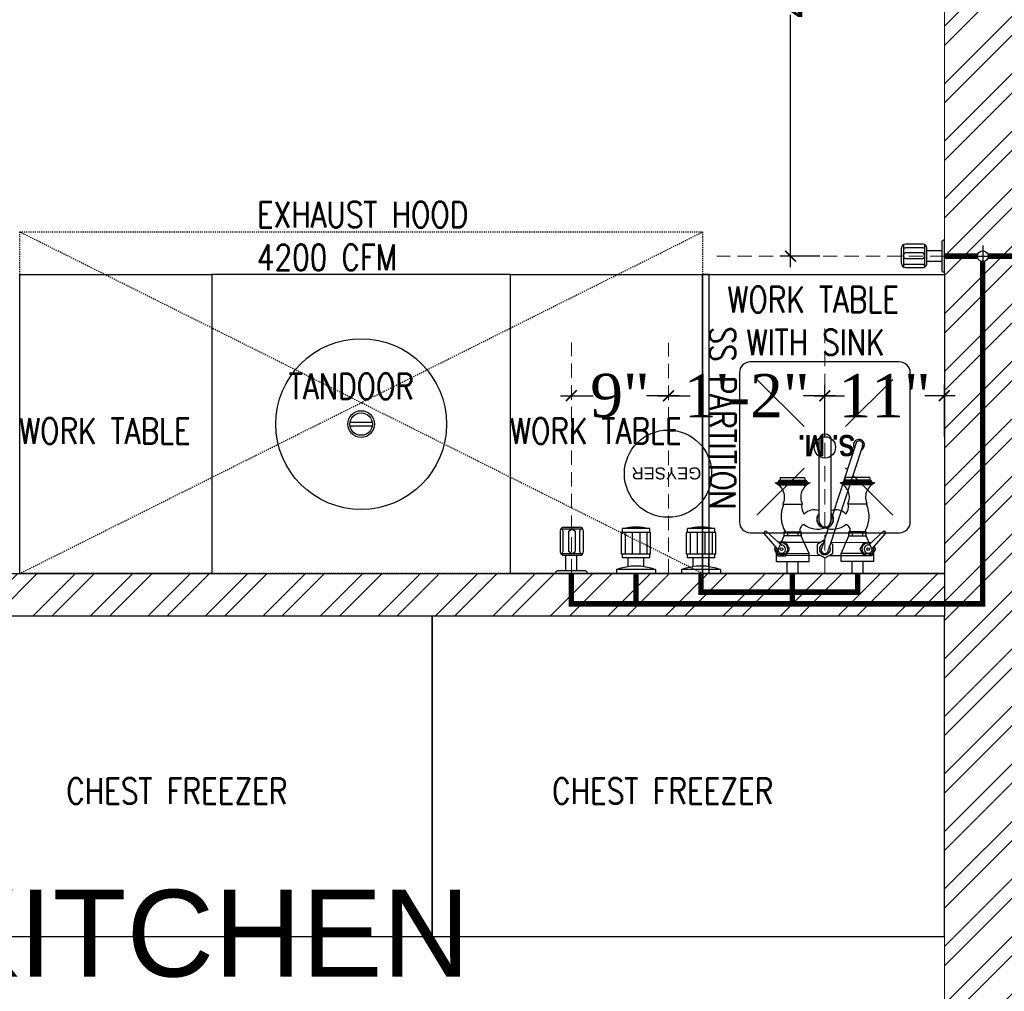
# Model space of a CAD drawing. Header units: inches. Extents: x 113025 to 158499, y 12149 to 30915.
# Tile 63 of 167: x 125304 to 125394, y 21467 to 21557. Entities that reach past the tile are written whole.
import ezdxf
from ezdxf.enums import TextEntityAlignment as Align

# ---------------------------------------------------------------- set-up
doc = ezdxf.new("R2010")
doc.units = ezdxf.units.IN
doc.header["$MEASUREMENT"] = 0
doc.header["$PDMODE"] = 34
doc.linetypes.add('DASHED2', pattern=[0.375, 0.25, -0.125])
doc.linetypes.add('HIDDEN', pattern=[0.375, 0.25, -0.125])
for name, color, linetype, lineweight in [('00-GRIDTEXT', 1, 'Continuous', 13), ('CENTER', 46, 'DASHED2', 9), ('door', 1, 'Continuous', 13), ('EQUIPMENT', 7, 'Continuous', 25), ('KIT TEXT.', 5, 'Continuous', 5), ('PD_BRICK WALL_115', 134, 'Continuous', 30), ('PD_HATCH', 45, 'Continuous', 9), ('PL. FICTURE', 4, 'Continuous', 25), ('PP-Domestic  Cold Water Supply', 5, 'Continuous', 25), ('PP-Hot Water Supply  Solar Water Supply', 1, 'Continuous', 25)]:
    doc.layers.add(name, color=color, linetype=linetype, lineweight=lineweight)
for name, color, linetype in [('45', 7, 'Continuous'), ('KIT EQUIPMENT', 7, 'Continuous'), ('PD_025_TEXT', 61, 'Continuous'), ('PP--DIM', 7, 'Continuous')]:
    doc.layers.add(name, color=color, linetype=linetype)
doc.styles.add('1', font='techb___.ttf')
doc.styles.add('ISO', font='isocp.shx', dxfattribs={"height": 250})
doc.styles.add('RE', font='arial.ttf')
doc.styles.add('style1', font='arial.ttf', dxfattribs={"height": 500})
doc.styles.add('TIMES NEW ROMAN', font='times.ttf')
doc.dimstyles.new('PP-DIM', dxfattribs={"dimtxt": 4, "dimasz": 1, "dimexe": 1, "dimexo": 1, "dimgap": 0.09, "dimtad": 0, "dimdec": 0, "dimzin": 0, "dimdsep": 46, "dimlunit": 4, "dimtxsty": 'TIMES NEW ROMAN', "dimblk": 'ARCHTICK', "dimcen": 0.09, "dimdle": 1, "dimclrd": 256, "dimclre": 256, "dimclrt": 256, "dimadec": 0, "dimazin": 0, "dimtfac": 1, "dimtdec": 4, "dimtofl": 0, "dimtmove": 1, "dimatfit": 3, "dimfxl": 1, "dimtolj": 1, "dimtzin": 0, "dimlwd": -1, "dimlwe": -1, "dimarcsym": 0})

# ---------------------------------------------------------------- blocks, each defined once
blk = doc.blocks.new('A$C6E471120')
at = {"layer": 'PD_HATCH'}
h = blk.add_hatch(dxfattribs=at)
h.set_pattern_fill('ANSI32', color=251, scale=254)
h.set_pattern_definition([(45, (-1789305.34, -617415.57), (-67.351921, 67.351921), []), (45, (-1789260.44, -617415.57), (-67.351921, 67.351921), [])])
h.paths.add_polyline_path([(0, -2329.1), (0, -2229.1), (-566.3, -2229.1), (-2166.3, -2229.1), (-3666.3, -2229.1), (-3666.3, -2329.1)])
at = {"layer": 'door', "color": 251}
blk.add_line((-538.6, -2229.1), (-2816.3, -2229.1), dxfattribs=at)
at = {"layer": 'EQUIPMENT', "color": 251, "ltscale": 12}
blk.add_lwpolyline([(-3666.3, -2229.1), (0, -2229.1), (0, -2329.1), (-3666.3, -2329.1)], close=True, dxfattribs=at)
at = {"layer": 'KIT EQUIPMENT', "color": 251, "linetype": 'HIDDEN', "ltscale": 0.025}
for p, q in [((-2166.3, -2229.1), (-566.3, -1429.1)), ((-566.3, -2229.1), (-2166.3, -1429.1))]:
    blk.add_line(p, q, dxfattribs=at)
at = {"layer": 'KIT EQUIPMENT', "color": 251}
for p, q in [((-439.1, -1774.5, 0), (-328.7, -1885, 0)), ((-120.9, -1774.5, 0), (-231.3, -1885, 0)), ((-1392.7, -1874.8), (-1340, -1874.8)), ((-1392.7, -1883.5), (-1340, -1883.5)), ((-207.4, -1925.6, 0), (-287.2, -2168.6, 0)), ((-191.3, -1928.1, 0), (-271.7, -2172.9, 0)), ((-439.1, -2092.7, 0), (-328.7, -1982.3, 0)), ((-227.3, -1986.3, 0), (-231.3, -1982.3, 0)), ((-120.9, -2092.7, 0), (-214.6, -1999, 0)), ((-391, -2171.4, 0), (-421.9, -2135.5, 0)), ((-381.9, -2162.5, 0), (-416.9, -2130.6, 0)), ((-178.1, -2162.7, 0), (-143.1, -2130.8, 0)), ((-169, -2171.5, 0), (-138.1, -2135.7, 0)), ((-395.6, -2166, 0), (-398.9, -2171.7, 0)), ((-371.8, -2156, 0), (-389, -2156, 0)), ((-362.8, -2171.7, 0), (-371.8, -2156, 0)), ((-291.4, -2156.8, 0), (-371.4, -2156.8, 0)), ((-281.5, -2151.1, 0), (-298.2, -2160.8, 0)), ((-298.2, -2160.8, 0), (-298.2, -2182.1, 0)), ((-261.3, -2160.8, 0), (-266.7, -2157.7, 0)), ((-188.6, -2156.9, 0), (-266.5, -2156.8, 0)), ((-261.3, -2182.1, 0), (-261.3, -2160.8, 0)), ((-197.2, -2171.8, 0), (-188.2, -2156.1, 0)), ((-188.2, -2156.1, 0), (-170.9, -2156.1, 0)), ((-164.3, -2166.2, 0), (-161.1, -2171.8, 0)), ((-398.9, -2171.7, 0), (-389.9, -2187.3, 0)), ((-389.9, -2187.3, 0), (-371.8, -2187.3, 0)), ((-371.8, -2187.3, 0), (-362.8, -2171.7, 0)), ((-289.3, -2187.3, 0), (-371.8, -2187.2, 0)), ((-298.2, -2182.1, 0), (-279.8, -2192.7, 0)), ((-279.8, -2192.7, 0), (-261.3, -2182.1, 0)), ((-188.3, -2187.3, 0), (-270.3, -2187.3, 0)), ((-188.2, -2187.4, 0), (-197.2, -2171.8, 0)), ((-170.1, -2187.4, 0), (-188.2, -2187.4, 0)), ((-161.1, -2171.8, 0), (-170.1, -2187.4, 0))]:
    blk.add_line(p, q, dxfattribs=at)
at = {"layer": 'KIT EQUIPMENT', "color": 251, "linetype": 'HIDDEN', "ltscale": 0.025}
blk.add_lwpolyline([(-566.3, -2229.1), (-2166.3, -2229.1), (-2166.3, -1429.1), (-566.3, -1429.1)], close=True, dxfattribs=at)
at = {"layer": 'KIT EQUIPMENT', "color": 251}
for points in [[(-1716.3, -2229.1), (-2166.3, -2229.1), (-2166.3, -1529.1), (-1716.3, -1529.1)], [(-1716.3, -2229.1), (-1016.3, -2229.1), (-1016.3, -1529.1), (-1716.3, -1529.1)], [(-566.3, -2229.1), (-1016.3, -2229.1), (-1016.3, -1529.1), (-566.3, -1529.1)], [(-566.3, -1529.1), (0, -1529.1), (0, -2229.1), (-566.3, -2229.1)], [(-566.3, -2229.1), (-551.4, -2229.1), (-551.4, -1529.1), (-566.3, -1529.1)], [(-1200, -3079.1), (-1200, -2329.1), (-2400, -2329.1), (-2400, -3079.1)], [(0, -3079.1), (0, -2329.1), (-1200, -2329.1), (-1200, -3079.1)]]:
    blk.add_lwpolyline(points, close=True, dxfattribs=at)
at = {"layer": 'KIT EQUIPMENT', "color": 251, "elevation": 0}
blk.add_lwpolyline([(-80, -2108.6), (-80, -1758.6, 0.414214), (-105, -1733.6), (-455, -1733.6, 0.414214), (-480, -1758.6), (-480, -2108.6, 0.414214), (-455, -2133.6), (-105, -2133.6, 0.414214)], format="xyb", close=True, dxfattribs=at)
blk.add_lwpolyline([(-279.6, -2144.9), (-280.2, -2144.6)], dxfattribs=at)
at = {"layer": 'KIT EQUIPMENT', "color": 251}
for centre, radius in [((-1366.3, -1879.1), 200), ((-1366.3, -1879.1), 31.3), ((-1366.3, -1879.1), 26.3), ((-280, -1933.6, 0), 25), ((-381.6, -2172, 0), 3.17), ((-178.4, -2172.1, 0), 3.17)]:
    blk.add_circle(centre, radius, dxfattribs=at)
for centre, radius, start, end in [((-200.2, -1927.9, 0), 13, 292.6695, 216.5422), ((-199.3, -1926.5, 0), 8.12, 335.2657, 173.5026), ((-418.9, -2133.6, 0), 3.57, 57.2493, 212.6822), ((-141.1, -2133.7, 0), 3.57, 327.2493, 122.6822), ((-380.8, -2171.6, 0), 14.1, 163.2994, 112.507), ((-381.6, -2172, 0), 9.44, 176.4818, 91.7863), ((-280, -2172, 0), 12.9, 109.677, 32.9826), ((-179.2, -2171.8, 0), 14.1, 67.4245, 16.632), ((-178.4, -2172.1, 0), 9.44, 88.1452, 3.4496), ((-280.3, -2173.6, 0), 8.55, 144.5176, 5.0206)]:
    blk.add_arc(centre, radius, start, end, dxfattribs=at)
at = {"layer": 'KIT TEXT.', "color": 251, "char_height": 60.175, "attachment_point": 7, "style": 'ISO'}
for s, insert, width in [('{\\Fromans|c0;\\W0.8;EXHAUST HOOD\\P4200 CFM}', (-1610.7, -1518.9, 488.6), 1100.284), ('\\pi325.49;{\\Fromans|c0;\\W0.8;WORK TABLE \\P\\pi370.19;WITH SINK}', (-834.1, -1717.7, 488.6), 1100.284), ('\\pi300.49;{\\Fromans|c0;\\W0.8;WORK TABLE}', (-5344.1, -1932.6, 488.6), 1050.284), ('{\\Fromans|c0;\\W0.8;TANDOOR}', (-1535.9, -1820.8, 488.6), 1100.284), ('{\\Fromans|c0;\\W0.8;WORK TABLE }', (-2168, -1925.2, 488.6), 1100.284), ('{\\Fromans|c0;\\W0.8;WORK TABLE }', (-1018, -1925.2, 488.6), 1100.284), ('\\pi300.49;{\\Fromans|c0;\\W0.8;WORK TABLE}', (-5344.1, -2682.9, 488.6), 1050.284), ('\\pi526.07;{\\Fromans|c0;\\W0.8; \\P\\pi263.59;CHEST FREEZER}', (-2320.9, -2768.6, 488.6), 1100.284), ('\\pi526.07;{\\Fromans|c0;\\W0.8; \\P\\pi263.59;CHEST FREEZER}', (-1182.6, -2768.6, 488.6), 1100.284)]:
    blk.add_mtext(s, dxfattribs=dict(at, insert=insert, width=width))
at = {"layer": 'KIT TEXT.', "color": 251, "insert": (-549.2, -1650.6, 0), "char_height": 60.175, "width": 1100.284, "attachment_point": 7, "rotation": 270, "style": 'ISO'}
blk.add_mtext('{\\Fromans|c0;\\W0.8;SS PARTITION}', dxfattribs=at)
blk = doc.blocks.new('FIRST FLOOR PLAN 0')
at = {"layer": 'PD_HATCH', "lineweight": 5}
h = blk.add_hatch(dxfattribs=at)
h.set_pattern_fill('ANSI32', color=251, scale=10)
h.set_pattern_definition([(45, (-550.7706, -242.3818), (-2.65165, 2.65165), []), (45, (-549.0028, -242.3818), (-2.65165, 2.65165), [])])
h.paths.add_polyline_path([(-540, -240.3), (-583.25, -240.3), (-583.25, -244.8), (-540, -244.8)])
h.paths.add_polyline_path([(-625.25, -240.3), (-668.5, -240.3), (-668.5, -244.8), (-625.25, -244.8)], flags=17)
h.paths.add_polyline_path([(-540, -323.5), (-540, -328), (-378, -328), (-378, -323.5), (-531, -323.5), (-531, -234), (-471, -234), (-471, -258), (-466.5, -258), (-466.5, -234), (-387, -234), (-387, -262), (-382.5, -262), (-382.5, -103), (-378, -103), (-378, -98.5), (-387, -98.5), (-387, -225), (-531, -225), (-531, -9), (-540, -9)])
h.paths.add_polyline_path([(-595.5, -332.937), (-591, -332.937), (-591, -328), (-582, -328), (-582, -323.5), (-668.5, -323.5), (-668.5, -168), (-745.5, -168), (-745.5, -172.5), (-673, -172.5), (-673, -323.5), (-729, -323.5), (-729, -328), (-595.5, -328)])
at = {"layer": 'PD_BRICK WALL_115', "color": 251, "lineweight": 5}
blk.add_lwpolyline([(-378, -323.5), (-531, -323.5), (-531, -234), (-471, -234), (-471, -258), (-466.5, -258), (-466.5, -234), (-387, -234), (-387, -262), (-382.5, -262), (-382.5, -103), (-378, -103), (-378, -98.5), (-387, -98.5), (-387, -225), (-531, -225), (-531, -9), (-540, -9), (-540, -323.5), (-540, -323.5)], dxfattribs=at)
at = {"layer": '00-GRIDTEXT', "color": 251, "xscale": 0.03937007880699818, "yscale": 0.03937007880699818, "zscale": 0.03937007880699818}
blk.add_blockref('A$C6E471120', (-540, -8.999), dxfattribs=at)
at = {"layer": 'PD_025_TEXT', "color": 251, "char_height": 8, "attachment_point": 1, "style": 'style1'}
for s, insert, width in [('\\pi36.802;SMOKING ROOM\\P\\pi48.873;(11\'-1" x 9\'1")', (-889.98, -46.435), 162.90764), ('\\pi40.589;KITCHEN \\P\\pi32.72;+ STORAGE\\P\\pi21.937;+ DISHWASHER\\P\\pi28.559;(16\'-9" x 26\'2")', (-673.4, -125.923), 128.49522)]:
    blk.add_mtext(s, dxfattribs=dict(at, insert=insert, width=width))
blk = doc.blocks.new('sink mixture-PP')
at = {"layer": 'CENTER', "ltscale": 5}
blk.add_line((0.016, 0.974), (0.016, -18.966), dxfattribs=at)
at = {"layer": 'PL. FICTURE'}
for p, q in [((-3.082, 0.974), (-2.181, 0.974)), ((-3.082, 0), (-3.082, 0.974)), ((-2.181, 0), (-2.181, 0.974)), ((3.113, 0.974), (2.213, 0.974)), ((2.213, 0), (2.213, 0.974)), ((3.113, 0), (3.113, 0.974)), ((-3.962, 0), (-3.963, -0.646)), ((-3.962, 0), (-1.301, 0)), ((-1.301, 0), (-1.301, -0.646)), ((1.301, 0), (1.301, -0.646)), ((3.962, 0), (1.301, 0)), ((3.962, 0), (3.963, -0.646)), ((-3.963, -0.646), (-3.337, -2.106)), ((-3.963, -0.646), (-1.301, -0.646)), ((-1.301, -0.646), (-1.931, -2.106)), ((1.301, -0.646), (1.931, -2.106)), ((3.963, -0.646), (1.301, -0.646)), ((3.963, -0.646), (3.337, -2.106)), ((-3.049, -2.415), (-3.049, -2.106)), ((-2.219, -2.415), (-2.219, -2.106)), ((-1.931, -2.106), (-1.931, -2.416)), ((1.931, -2.106), (1.931, -2.416)), ((2.219, -2.415), (2.219, -2.106)), ((3.049, -2.415), (3.049, -2.106)), ((-0.495, -3.275), (-0.495, -9.981)), ((0.488, -3.264), (0.488, -9.972)), ((-3.432, -4.666), (-1.841, -4.668)), ((3.432, -4.666), (1.841, -4.668)), ((-3.959, -6.402), (-1.3, -6.402)), ((-3.914, -6.324), (-1.366, -6.324)), ((-3.799, -6.247), (-1.481, -6.247)), ((3.959, -6.402), (1.3, -6.402)), ((3.914, -6.324), (1.366, -6.324)), ((3.799, -6.247), (1.481, -6.247)), ((-3.801, -6.479), (-1.472, -6.479)), ((-3.736, -6.557), (-1.539, -6.557)), ((-3.702, -6.634), (-1.575, -6.634)), ((-3.641, -6.836), (-1.653, -6.836)), ((3.801, -6.479), (1.472, -6.479)), ((3.736, -6.557), (1.539, -6.557)), ((3.702, -6.634), (1.575, -6.634)), ((3.641, -6.836), (1.653, -6.836))]:
    blk.add_line(p, q, dxfattribs=at)
for points in [[(-3.337, -2.415), (-1.931, -2.415), (-1.931, -2.106), (-3.337, -2.106)], [(3.337, -2.415), (1.931, -2.415), (1.931, -2.106), (3.337, -2.106)]]:
    blk.add_lwpolyline(points, close=True, dxfattribs=at)
for centre, radius, start, end in [((-1.205, -3.661), 2.379, 148.42026, 205.00436), ((-1.584, -2.55), 0.471, 163.30893, 256.48707), ((-0.622, -4.376), 1.738, 69.59713, 128.10541), ((-0.011, -3.436), 0.689, 316.3069, 225.37834), ((-0.002, -3.429), 0.663, 317.51102, 221.97669), ((-0.003, -3.307), 0.493, 4.97699, 176.28113), ((0.622, -4.376), 1.738, 51.89459, 110.4452), ((1.584, -2.55), 0.471, 283.51293, 16.69107), ((1.205, -3.661), 2.379, 334.99564, 31.57974), ((-0.631, -4.58), 1.284, 146.01056, 183.94142), ((-0.902, -3.128), 1.081, 222.77457, 292.11269), ((0.902, -3.128), 1.081, 247.59264, 317.22543), ((0.631, -4.58), 1.284, 356.05858, 33.98944), ((-4.558, -5.238), 1.263, 293.32598, 26.90119), ((-0.716, -5.242), 1.263, 152.97889, 246.5541), ((0.716, -5.242), 1.263, 293.4459, 27.02111), ((4.558, -5.238), 1.263, 153.09881, 246.67402), ((-4.023, -6.731), 0.336, 16.81854, 96.00994), ((-1.254, -6.734), 0.336, 83.87014, 162.66439), ((1.254, -6.734), 0.336, 17.33561, 96.12986), ((4.023, -6.731), 0.336, 83.99006, 163.18146), ((-3.323, -6.713), 0.341, 166.46522, 201.06099), ((-1.854, -6.675), 0.257, 321.35166, 9.2024), ((1.854, -6.675), 0.257, 170.7976, 218.64834), ((3.323, -6.713), 0.341, 338.93901, 13.53478), ((-0.005, -9.876), 0.501, 192.10291, 348.9463)]:
    blk.add_arc(centre, radius, start, end, dxfattribs=at)
at = {"layer": 'PL. FICTURE', "style": '1'}
blk.add_text('S. M.', height=1.728, dxfattribs=at).set_placement((-2.424, -10.303))
blk = doc.blocks.new('CENTER LINE-PP')
at = {"layer": 'CENTER', "ltscale": 5}
blk.add_line((0, 0), (0, -19.94), dxfattribs=at)
blk = doc.blocks.new('GYSER-PP')
at = {"layer": 'PL. FICTURE'}
for p, q in [((-4.5, 0), (-1.125, 0)), ((-4.5, -0.338), (-4.5, 0)), ((-1.125, -0.338), (-1.125, 0)), ((1.125, 0), (4.5, 0)), ((1.125, -0.338), (1.125, 0)), ((4.5, -0.338), (4.5, 0)), ((-4.5, -0.338), (-1.125, -0.338)), ((-3.488, -0.623), (-3.488, -1.35)), ((-2.137, -0.623), (-2.137, -1.35)), ((1.125, -0.338), (4.5, -0.338)), ((2.137, -0.623), (2.137, -1.35)), ((3.488, -0.623), (3.488, -1.35)), ((-4.078, -1.688), (-4.078, -3.544)), ((-4.078, -1.688), (-1.547, -1.688)), ((-3.994, -1.35), (-1.631, -1.35)), ((-3.994, -1.35), (-3.994, -1.688)), ((-3.762, -3.544), (-3.762, -1.688)), ((-3.141, -3.544), (-3.141, -1.688)), ((-2.484, -3.544), (-2.484, -1.688)), ((-1.863, -3.544), (-1.863, -1.688)), ((-1.631, -1.35), (-1.631, -1.688)), ((-1.547, -1.688), (-1.547, -3.544)), ((1.547, -1.688), (1.547, -3.544)), ((1.547, -1.688), (4.078, -1.688)), ((1.631, -1.35), (3.994, -1.35)), ((1.631, -1.35), (1.631, -1.688)), ((1.863, -3.544), (1.863, -1.688)), ((2.484, -3.544), (2.484, -1.688)), ((3.141, -3.544), (3.141, -1.688)), ((3.762, -3.544), (3.762, -1.688)), ((3.994, -1.35), (3.994, -1.688)), ((4.078, -1.688), (4.078, -3.544)), ((-4.078, -3.544), (-1.547, -3.544)), ((-3.994, -3.544), (-3.994, -3.881)), ((-3.994, -3.881), (-1.631, -3.881)), ((-1.631, -3.544), (-1.631, -3.881)), ((1.547, -3.544), (4.078, -3.544)), ((1.631, -3.544), (1.631, -3.881)), ((1.631, -3.881), (3.994, -3.881)), ((3.994, -3.544), (3.994, -3.881))]:
    blk.add_line(p, q, dxfattribs=at)
blk.add_circle((0.044, -8.632), 3.772, dxfattribs=at)
at = {"layer": 'PL. FICTURE', "extrusion": (0, 0, -1)}
for centre, major_axis, start_param, end_param in [((-2.812, 3.713), (-3.102, 3.102), 3.5322, 4.321782), ((2.812, 3.713), (3.102, -3.102), 0.390607, 1.180189), ((-2.812, 0.169), (-2.983, 2.983), 3.643197, 4.210785), ((2.812, 0.169), (2.983, -2.983), 0.501604, 1.069192)]:
    blk.add_ellipse(centre, major_axis=major_axis, ratio=1, start_param=start_param, end_param=end_param, dxfattribs=at)
at = {"ltscale": 3}
blk.add_blockref('CENTER LINE-PP', (0, 0), dxfattribs=at)
at = {"layer": 'PL. FICTURE', "style": 'RE'}
blk.add_text('GEYSER', height=1.0356, dxfattribs=at).set_placement((0.185, -9.174), align=Align.CENTER)
blk = doc.blocks.new('AQUAGUARD-PP')
at = {"layer": 'CENTER', "ltscale": 5}
blk.add_line((0, 0), (19.94, 0), dxfattribs=at)
at = {"layer": 'PL. FICTURE', "color": 205, "ltscale": 12}
for p, q in [((0, 1.372), (0, -1.372)), ((0, 1.372), (0.063, 1.372)), ((0.231, -1.204), (0.231, 1.204)), ((1.741, 0.927), (1.741, -1.001)), ((3.655, 0.972), (1.909, 0.972)), ((3.823, -1.001), (3.823, 0.927)), ((0.231, 0.468), (1.573, 0.468)), ((1.573, 0.636), (1.572, -0.709)), ((1.762, 0.062), (1.909, 0.216)), ((1.762, 0.062), (1.762, -0.158)), ((1.909, 0.714), (3.655, 0.714)), ((1.909, 0.216), (3.654, 0.215)), ((3.654, 0.215), (3.802, 0.059)), ((3.802, 0.059), (3.801, -0.159)), ((3.991, 0.636), (3.991, -0.709)), ((0.231, -0.468), (1.573, -0.468)), ((1.762, -0.158), (1.909, -0.311)), ((3.654, -0.312), (1.909, -0.311)), ((1.909, -0.714), (3.655, -0.714)), ((3.801, -0.159), (3.654, -0.312)), ((0, -1.372), (0.063, -1.372)), ((1.909, -1.046), (3.654, -1.046))]:
    blk.add_line(p, q, dxfattribs=at)
for centre, radius, start, end in [((0.063, 1.204), 0.168, 359.99517, 89.99517), ((1.909, 0.636), 0.336, 89.99517, 179.99561), ((1.909, 0.882), 0.168, 179.99517, 269.99517), ((3.655, 0.636), 0.336, 359.99517, 89.99517), ((3.655, 0.882), 0.168, 270.00483, 0.00483), ((1.909, -0.709), 0.336, 179.99561, 269.99517), ((1.909, -0.882), 0.168, 90.00483, 180.00483), ((3.654, -0.709), 0.336, 269.99517, 359.99517), ((3.655, -0.882), 0.168, 359.99517, 89.99517), ((0.063, -1.204), 0.168, 269.99517, 359.99517)]:
    blk.add_arc(centre, radius, start, end, dxfattribs=at)
blk = doc.blocks.new('BIB COCK-PP')
at = {"layer": 'CENTER', "ltscale": 5}
blk.add_line((0, 0), (19.94, 0), dxfattribs=at)
at = {"layer": 'PL. FICTURE', "ltscale": 12}
for p, q in [((0, 1.392), (0, -1.392)), ((0, 1.392), (0.064, 1.392)), ((0.235, -1.221), (0.235, 1.221)), ((1.714, 0.941), (1.713, -1.015)), ((3.418, 0.986), (1.884, 0.986)), ((3.589, -1.015), (3.589, 0.941)), ((0.235, 0.475), (1.543, 0.475)), ((1.543, 0.645), (1.543, -0.72)), ((1.735, 0.063), (1.884, 0.219)), ((1.735, 0.063), (1.736, -0.161)), ((1.884, 0.725), (3.418, 0.725)), ((1.884, 0.219), (3.418, 0.219)), ((3.418, 0.219), (3.568, 0.06)), ((3.568, 0.06), (3.567, -0.161)), ((3.76, 0.645), (3.76, -0.72)), ((0.235, -0.475), (1.543, -0.475)), ((1.736, -0.161), (1.884, -0.316)), ((3.418, -0.316), (1.884, -0.316)), ((1.884, -0.725), (3.418, -0.725)), ((3.567, -0.161), (3.418, -0.316)), ((0, -1.392), (0.064, -1.392)), ((1.884, -1.061), (3.418, -1.061))]:
    blk.add_line(p, q, dxfattribs=at)
for centre, radius, start, end in [((0.064, 1.221), 0.171, 359.99517, 89.99517), ((1.884, 0.645), 0.341, 89.99517, 179.99561), ((1.884, 0.895), 0.171, 179.99517, 269.99517), ((3.418, 0.645), 0.341, 359.99517, 89.99517), ((3.418, 0.895), 0.171, 270.00483, 0.00483), ((1.884, -0.72), 0.341, 179.99561, 269.99517), ((1.884, -0.896), 0.171, 90.00483, 180.00483), ((3.418, -0.72), 0.341, 269.99517, 359.99517), ((3.418, -0.896), 0.171, 359.99517, 89.99517), ((0.064, -1.221), 0.171, 269.99517, 359.99517)]:
    blk.add_arc(centre, radius, start, end, dxfattribs=at)
blk = doc.blocks.new('STOP COCK')
at = {"layer": 'PL. FICTURE', "color": 40, "lineweight": 30, "ltscale": 0.25}
for p, q in [((0, -31.2), (0, 31.2)), ((-31.2, 0), (31.2, 0))]:
    blk.add_line(p, q, dxfattribs=at)
blk.add_circle((0, 0), 16, dxfattribs=at)
blk = doc.blocks.new('_ArchTick')
at = {"color": 0, "linetype": 'ByBlock', "const_width": 0.15}
blk.add_lwpolyline([(-0.5, -0.5), (0.5, 0.5)], dxfattribs=at)
blk = doc.blocks.new('*D696')
at = {"layer": 'Defpoints', "color": 0, "transparency": 16777216}
for p in [(125388.82, 21522.237), (125377.796, 21517.476), (125388.82, 21517.476)]:
    blk.add_point(p, dxfattribs=at)
at = {"layer": 'PP--DIM', "transparency": 16777216}
for p, q in [((125377.796, 21518.476), (125377.796, 21523.237)), ((125388.82, 21518.476), (125388.82, 21523.237)), ((125376.796, 21522.237), (125379.601, 21522.237)), ((125389.82, 21522.237), (125387.014, 21522.237))]:
    blk.add_line(p, q, dxfattribs=at)
at = {"layer": 'PP--DIM', "transparency": 16777216, "rotation": 180}
blk.add_blockref('_ArchTick', (125377.796, 21522.237), dxfattribs=at)
at = {"layer": 'PP--DIM', "transparency": 16777216}
blk.add_blockref('_ArchTick', (125388.82, 21522.237), dxfattribs=at)
at = {"layer": 'PP--DIM', "transparency": 16777216, "insert": (125383.308, 21522.237), "char_height": 4, "attachment_point": 5, "style": 'TIMES NEW ROMAN'}
blk.add_mtext('\\A1;11"', dxfattribs=at)
blk = doc.blocks.new('*D697')
at = {"layer": 'Defpoints', "color": 0, "transparency": 16777216}
for p in [(125363.378, 21522.237), (125363.378, 21522.237), (125377.796, 21517.476)]:
    blk.add_point(p, dxfattribs=at)
at = {"layer": 'PP--DIM', "transparency": 16777216}
for p, q in [((125377.796, 21518.476), (125377.796, 21523.237)), ((125362.378, 21522.237), (125365.365, 21522.237)), ((125378.796, 21522.237), (125375.809, 21522.237)), ((125363.378, 21521.237), (125363.378, 21521.237))]:
    blk.add_line(p, q, dxfattribs=at)
for p, rotation in [((125363.378, 21522.237), 180.0000000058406), ((125377.796, 21522.237), 5.840629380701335e-09)]:
    blk.add_blockref('_ArchTick', p, dxfattribs=dict(at, rotation=rotation))
at = {"layer": 'PP--DIM', "transparency": 16777216, "insert": (125370.587, 21522.237), "char_height": 4, "attachment_point": 5, "rotation": 0, "style": 'TIMES NEW ROMAN'}
blk.add_mtext('\\A1;1\'-2"', dxfattribs=at)
blk = doc.blocks.new('*D698')
at = {"layer": 'Defpoints', "color": 0, "transparency": 16777216}
for p in [(125354.418, 21522.237), (125354.418, 21522.237), (125363.378, 21522.237)]:
    blk.add_point(p, dxfattribs=at)
at = {"layer": 'PP--DIM', "transparency": 16777216}
for p, q in [((125353.418, 21522.237), (125356.439, 21522.237)), ((125364.378, 21522.237), (125361.357, 21522.237)), ((125354.418, 21521.237), (125354.418, 21521.237)), ((125363.378, 21521.237), (125363.378, 21521.237))]:
    blk.add_line(p, q, dxfattribs=at)
for p, rotation in [((125354.418, 21522.237), 180.000000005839), ((125363.378, 21522.237), 5.839073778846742e-09)]:
    blk.add_blockref('_ArchTick', p, dxfattribs=dict(at, rotation=rotation))
at = {"layer": 'PP--DIM', "transparency": 16777216, "insert": (125358.898, 21522.237), "char_height": 4, "attachment_point": 5, "rotation": 0, "style": 'TIMES NEW ROMAN'}
blk.add_mtext('\\A1;9"', dxfattribs=at)
blk = doc.blocks.new('*D699')
at = {"layer": 'Defpoints', "color": 0, "transparency": 16777216}
for p in [(125374.631, 21593.604), (125378.319, 21593.604), (125378.319, 21535.104)]:
    blk.add_point(p, dxfattribs=at)
at = {"layer": 'PP--DIM', "transparency": 16777216}
for p, q in [((125374.631, 21594.604), (125374.631, 21571.352)), ((125377.319, 21593.604), (125373.631, 21593.604)), ((125374.631, 21534.104), (125374.631, 21557.355)), ((125377.319, 21535.104), (125373.631, 21535.104))]:
    blk.add_line(p, q, dxfattribs=at)
for p, rotation in [((125374.631, 21593.604), 90), ((125374.631, 21535.104), 270)]:
    blk.add_blockref('_ArchTick', p, dxfattribs=dict(at, rotation=rotation))
at = {"layer": 'PP--DIM', "transparency": 16777216, "insert": (125374.631, 21564.354), "char_height": 4, "attachment_point": 5, "rotation": 90, "style": 'TIMES NEW ROMAN'}
blk.add_mtext('\\A1;4\'-10"', dxfattribs=at)

msp = doc.modelspace()

# ---------------------------------------------------------------- linework, layer by layer
at = {"layer": 'PP-Domestic  Cold Water Supply', "const_width": 0.5}
for points in [[(125392.362, 21534.603), (125392.362, 21503.049), (125354.406, 21503.049), (125354.406, 21505.842)], [(125388.82, 21535.103), (125391.862, 21535.103)], [(125396.246, 21396.204), (125396.246, 21535.103), (125392.862, 21535.103)], [(125360.378, 21505.842), (125360.378, 21503.049)]]:
    msp.add_lwpolyline(points, dxfattribs=at)
at = {"layer": 'PP-Domestic  Cold Water Supply', "const_width": 0.5, "elevation": 0}
msp.add_lwpolyline([(125374.796, 21505.842), (125374.796, 21503.049)], dxfattribs=at)
at = {"layer": 'PP-Hot Water Supply  Solar Water Supply', "const_width": 0.5}
msp.add_lwpolyline([(125366.378, 21505.842), (125366.378, 21504.122), (125380.827, 21504.122), (125380.827, 21505.842)], dxfattribs=at)

# ---------------------------------------------------------------- block references
at = {"color": 251}
msp.add_blockref('FIRST FLOOR PLAN 0', (125928.819, 21602.603), dxfattribs=at)
at = {"layer": '45', "xscale": 0.03125066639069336, "yscale": 0.03125066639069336, "zscale": 0.03125066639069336, "rotation": 270}
msp.add_blockref('STOP COCK', (125392.362, 21535.103), dxfattribs=at)
at = {"layer": 'PL. FICTURE'}
for name, p, xscale, yscale, zscale, rotation in [('BIB COCK-PP', (125388.82, 21535.103), 1.053218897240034, 1.053218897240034, 1.053218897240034, 179.9934312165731), ('sink mixture-PP', (125377.814, 21506.946, 0), 1.133272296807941, 1.133272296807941, 1.133272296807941, 180), ('AQUAGUARD-PP', (125354.418, 21505.842), 1.068751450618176, 1.068751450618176, 1.068751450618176, 90), ('GYSER-PP', (125363.378, 21505.842), 1.066666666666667, 1.066666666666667, 1.066666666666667, 180)]:
    msp.add_blockref(name, p, dxfattribs=dict(at, xscale=xscale, yscale=yscale, zscale=zscale, rotation=rotation))

# ---------------------------------------------------------------- dimensions: what is measured, and where the dimension line sits
at = {"layer": 'PP--DIM'}
for p1, p2, distance, picture, middle in [((125378.3191, 21535.1038), (125378.3191, 21593.6037), 3.6885, '*D699', (125374.6306, 21564.3537)), ((125377.796, 21517.476, 0), (125388.82, 21517.476), 4.761, '*D696', (125383.308, 21522.237))]:
    dim = msp.add_aligned_dim(p1=p1, p2=p2, distance=distance, dimstyle='PP-DIM', dxfattribs=at)
    dim.commit()
    dim.dimension.update_dxf_attribs({"geometry": picture, "text_midpoint": middle})
for base, p1, p2, picture, middle in [((125354.418, 21522.237), (125363.378, 21522.237), (125354.418, 21522.237), '*D698', (125358.898, 21522.237)), ((125363.378, 21522.237), (125377.796, 21517.476, 0), (125363.378, 21522.237), '*D697', (125370.587, 21522.237))]:
    dim = msp.add_linear_dim(base=base, p1=p1, p2=p2, angle=0, dimstyle='PP-DIM', dxfattribs=at)
    dim.commit()
    dim.dimension.update_dxf_attribs({"geometry": picture, "text_midpoint": middle})

doc.saveas('drawing.dxf')
